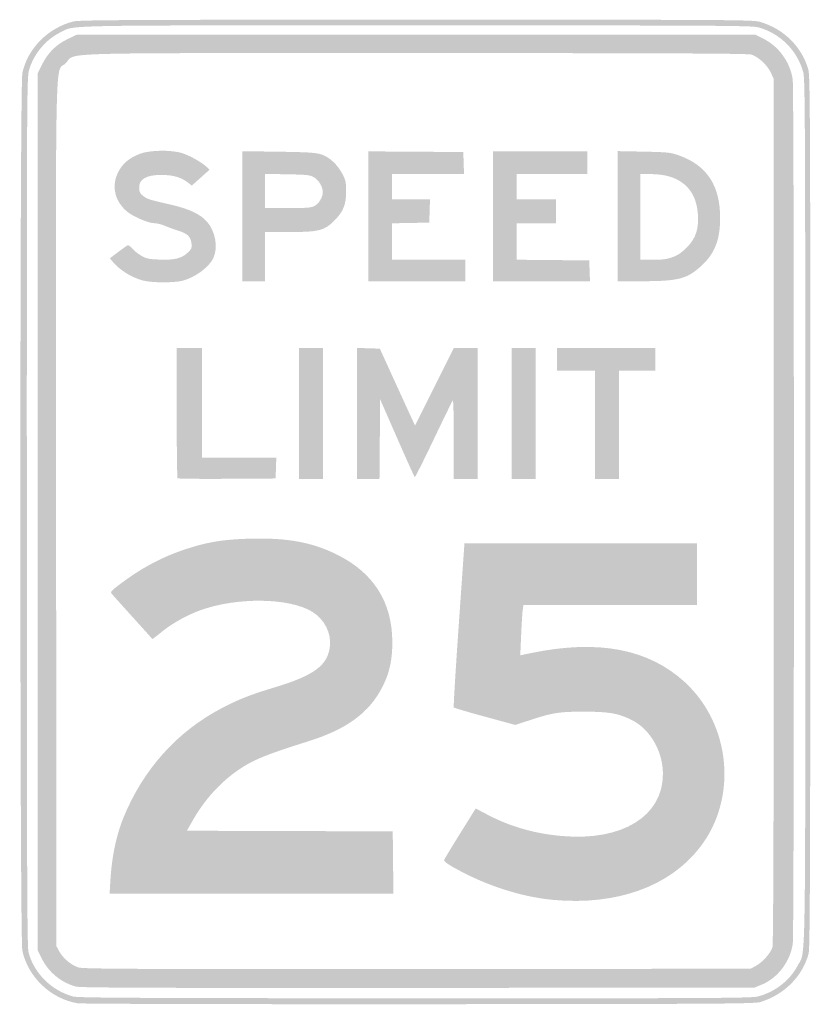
# Model space of a CAD drawing. Header units: inches. Extents: x -12 to 12, y -15 to 14.9.
import ezdxf

# ---------------------------------------------------------------- set-up
doc = ezdxf.new("R2010")
doc.units = ezdxf.units.IN
doc.header["$MEASUREMENT"] = 0

msp = doc.modelspace()

# ---------------------------------------------------------------- hatches: boundary and pattern name
h = msp.add_hatch(color=7)
edge = h.paths.add_edge_path()
edge.add_spline(control_points=[(-10.268, -14.924), (-11.081, -14.788), (-11.775, -14.125), (-11.945, -13.325), (-12.025, -12.945), (-12.025, 12.945), (-11.945, 13.325), (-11.787, 14.07), (-11.164, 14.7), (-10.392, 14.894), (-10.215, 14.939), (-8.552, 14.947), (0.038, 14.947), (9.851, 14.947), (10.268, 14.945), (10.488, 14.877), (11.205, 14.657), (11.735, 14.131), (11.939, 13.438), (11.994, 13.249), (12, 12), (12, 0.003), (11.999, -10.926), (11.99, -13.258), (11.948, -13.416), (11.763, -14.106), (11.219, -14.654), (10.488, -14.885), (10.316, -14.94), (9.289, -14.947), (0.115, -14.952), (-5.612, -14.955), (-10.155, -14.943), (-10.268, -14.924)], knot_values=[0, 0, 0, 0, 1, 1, 1, 2, 2, 2, 3, 3, 3, 4, 4, 4, 5, 5, 5, 6, 6, 6, 7, 7, 7, 8, 8, 8, 9, 9, 9, 10, 10, 10, 11, 11, 11, 11], degree=3, periodic=0)
edge = h.paths.add_edge_path(flags=0)
edge.add_spline(control_points=[(10.41, -14.717), (10.92, -14.584), (11.372, -14.236), (11.606, -13.795), (11.867, -13.304), (11.847, -14.477), (11.847, 0), (11.847, 11.651), (11.84, 13.138), (11.788, 13.338), (11.615, 14.005), (11.077, 14.543), (10.41, 14.717), (10.211, 14.768), (9.024, 14.775), (0.019, 14.775), (-11.076, 14.775), (-10.324, 14.79), (-10.79, 14.562), (-11.226, 14.348), (-11.585, 13.923), (-11.733, 13.444), (-11.808, 13.2), (-11.809, 13.058), (-11.808, 0.006), (-11.808, -10.887), (-11.799, -13.22), (-11.757, -13.378), (-11.586, -14.016), (-11.059, -14.538), (-10.404, -14.718), (-10.254, -14.759), (-8.349, -14.769), (-0.018, -14.772), (9.028, -14.775), (10.21, -14.768), (10.41, -14.717)], knot_values=[0, 0, 0, 0, 1, 1, 1, 2, 2, 2, 3, 3, 3, 4, 4, 4, 5, 5, 5, 6, 6, 6, 7, 7, 7, 8, 8, 8, 9, 9, 9, 10, 10, 10, 11, 11, 11, 12, 12, 12, 12], degree=3, periodic=0)
h = msp.add_hatch(color=7)
edge = h.paths.add_edge_path()
edge.add_spline(control_points=[(-10.316, -14.417), (-10.773, -14.292), (-11.149, -13.981), (-11.359, -13.555)], knot_values=[0, 0, 0, 0, 1, 1, 1, 1], degree=3, periodic=0)
edge.add_line((-11.359, -13.555), (-11.483, -13.303))
edge.add_line((-11.483, -13.303), (-11.483, 0.001))
edge.add_line((-11.483, 0.001), (-11.483, 13.305))
edge.add_line((-11.483, 13.305), (-11.341, 13.594))
edge.add_spline(control_points=[(-11.341, 13.594), (-11.166, 13.947), (-10.912, 14.197), (-10.554, 14.366)], knot_values=[0, 0, 0, 0, 1, 1, 1, 1], degree=3, periodic=0)
edge.add_line((-10.554, 14.366), (-10.297, 14.488))
edge.add_line((-10.297, 14.488), (0.019, 14.488))
edge.add_line((0.019, 14.488), (10.335, 14.488))
edge.add_line((10.335, 14.488), (10.553, 14.381))
edge.add_spline(control_points=[(10.553, 14.381), (11.04, 14.142), (11.388, 13.664), (11.465, 13.128), (11.512, 12.805), (11.513, -12.794), (11.467, -13.117), (11.388, -13.661), (11.004, -14.164), (10.519, -14.36)], knot_values=[0, 0, 0, 0, 1, 1, 1, 2, 2, 2, 3, 3, 3, 3], degree=3, periodic=0)
edge.add_line((10.519, -14.36), (10.297, -14.45))
edge.add_line((10.297, -14.45), (0.077, -14.457))
edge.add_spline(control_points=[(0.077, -14.457), (-7.905, -14.462), (-10.181, -14.454), (-10.316, -14.417)], knot_values=[0, 0, 0, 0, 1, 1, 1, 1], degree=3, periodic=0)
edge = h.paths.add_edge_path(flags=0)
edge.add_spline(control_points=[(10.337, -13.793), (10.548, -13.68), (10.799, -13.398), (10.849, -13.219), (10.877, -13.116), (10.889, -9.159), (10.889, 0.038)], knot_values=[0, 0, 0, 0, 1, 1, 1, 2, 2, 2, 2], degree=3, periodic=0)
edge.add_line((10.889, 0.038), (10.889, 13.148))
edge.add_line((10.889, 13.148), (10.799, 13.341))
edge.add_spline(control_points=[(10.799, 13.341), (10.692, 13.571), (10.417, 13.825), (10.208, 13.888), (10.095, 13.922), (7.597, 13.933), (-0.007, 13.933), (-11.365, 13.933), (-10.288, 13.964), (-10.628, 13.624), (-10.959, 13.293), (-10.93, 14.68), (-10.919, -0.078)], knot_values=[0, 0, 0, 0, 1, 1, 1, 2, 2, 2, 3, 3, 3, 4, 4, 4, 4], degree=3, periodic=0)
edge.add_line((-10.919, -0.078), (-10.909, -13.187))
edge.add_line((-10.909, -13.187), (-10.824, -13.345))
edge.add_spline(control_points=[(-10.824, -13.345), (-10.713, -13.554), (-10.456, -13.769), (-10.24, -13.836), (-10.093, -13.882), (-8.529, -13.889), (0.057, -13.883)], knot_values=[0, 0, 0, 0, 1, 1, 1, 2, 2, 2, 2], degree=3, periodic=0)
edge.add_line((0.057, -13.883), (10.182, -13.876))
edge.add_line((10.182, -13.876), (10.337, -13.793))
h = msp.add_hatch(color=7)
edge = h.paths.add_edge_path()
edge.add_spline(control_points=[(-8.283, 7.027), (-8.585, 7.108), (-8.901, 7.29), (-9.111, 7.504), (-9.213, 7.607), (-9.289, 7.698), (-9.28, 7.705), (-9.174, 7.789), (-8.792, 8.07), (-8.756, 8.091), (-8.726, 8.109), (-8.67, 8.075), (-8.608, 8.002), (-8.553, 7.937), (-8.429, 7.837), (-8.332, 7.78), (-8.18, 7.691), (-8.103, 7.675), (-7.779, 7.662), (-7.324, 7.643), (-7.105, 7.697), (-6.92, 7.872), (-6.795, 7.989), (-6.786, 8.013), (-6.806, 8.162), (-6.833, 8.366), (-6.934, 8.457), (-7.236, 8.55), (-7.361, 8.589), (-7.538, 8.654), (-7.628, 8.693), (-7.718, 8.733), (-7.853, 8.766), (-7.927, 8.766), (-8.111, 8.766), (-8.587, 8.969), (-8.771, 9.126), (-9.143, 9.445), (-9.243, 9.907), (-9.03, 10.323), (-8.9, 10.577), (-8.696, 10.749), (-8.374, 10.874), (-8.084, 10.988), (-7.425, 10.999), (-7.096, 10.897), (-6.863, 10.824), (-6.482, 10.611), (-6.344, 10.475)], knot_values=[0, 0, 0, 0, 1, 1, 1, 2, 2, 2, 3, 3, 3, 4, 4, 4, 5, 5, 5, 6, 6, 6, 7, 7, 7, 8, 8, 8, 9, 9, 9, 10, 10, 10, 11, 11, 11, 12, 12, 12, 13, 13, 13, 14, 14, 14, 15, 15, 15, 16, 16, 16, 16], degree=3, periodic=0)
edge.add_line((-6.344, 10.475), (-6.257, 10.39))
edge.add_line((-6.257, 10.39), (-6.526, 10.15))
edge.add_line((-6.526, 10.15), (-6.794, 9.91))
edge.add_line((-6.794, 9.91), (-6.921, 10.007))
edge.add_spline(control_points=[(-6.921, 10.007), (-7.127, 10.164), (-7.357, 10.23), (-7.713, 10.233), (-8.187, 10.238), (-8.418, 10.096), (-8.395, 9.814), (-8.385, 9.697), (-8.357, 9.65), (-8.253, 9.58), (-8.116, 9.488), (-8.102, 9.484), (-7.411, 9.325), (-6.874, 9.201), (-6.533, 9.039), (-6.332, 8.811), (-6.079, 8.523), (-5.992, 8.034), (-6.138, 7.713), (-6.264, 7.437), (-6.687, 7.123), (-7.071, 7.021), (-7.332, 6.952), (-8.015, 6.955), (-8.283, 7.027)], knot_values=[0, 0, 0, 0, 1, 1, 1, 2, 2, 2, 3, 3, 3, 4, 4, 4, 5, 5, 5, 6, 6, 6, 7, 7, 7, 8, 8, 8, 8], degree=3, periodic=0)
h = msp.add_hatch(color=7)
edge = h.paths.add_edge_path()
edge.add_line((-5.263, 8.98), (-5.263, 10.954))
edge.add_line((-5.263, 10.954), (-4.163, 10.938))
edge.add_spline(control_points=[(-4.163, 10.938), (-3.255, 10.925), (-3.026, 10.91), (-2.858, 10.855), (-2.612, 10.776), (-2.368, 10.548), (-2.213, 10.252), (-2.121, 10.075), (-2.106, 10.004), (-2.106, 9.722), (-2.105, 9.331), (-2.195, 9.113), (-2.47, 8.838), (-2.765, 8.542), (-2.943, 8.498), (-3.829, 8.498)], knot_values=[0, 0, 0, 0, 1, 1, 1, 2, 2, 2, 3, 3, 3, 4, 4, 4, 5, 5, 5, 5], degree=3, periodic=0)
edge.add_line((-3.829, 8.498), (-4.574, 8.498))
edge.add_line((-4.574, 8.498), (-4.574, 7.751))
edge.add_line((-4.574, 7.751), (-4.574, 7.005))
edge.add_line((-4.574, 7.005), (-4.919, 7.005))
edge.add_line((-4.919, 7.005), (-5.263, 7.005))
edge.add_line((-5.263, 7.005), (-5.263, 8.98))
edge = h.paths.add_edge_path(flags=0)
edge.add_spline(control_points=[(-3.078, 9.284), (-2.935, 9.358), (-2.814, 9.551), (-2.814, 9.704), (-2.813, 9.869), (-2.935, 10.074), (-3.086, 10.163), (-3.2, 10.23), (-3.298, 10.241), (-3.895, 10.252)], knot_values=[0, 0, 0, 0, 1, 1, 1, 2, 2, 2, 3, 3, 3, 3], degree=3, periodic=0)
edge.add_line((-3.895, 10.252), (-4.574, 10.265))
edge.add_line((-4.574, 10.265), (-4.574, 9.745))
edge.add_line((-4.574, 9.745), (-4.574, 9.225))
edge.add_line((-4.574, 9.225), (-3.883, 9.225))
edge.add_spline(control_points=[(-3.883, 9.225), (-3.334, 9.225), (-3.169, 9.237), (-3.078, 9.284)], knot_values=[0, 0, 0, 0, 1, 1, 1, 1], degree=3, periodic=0)
for points in [[(-1.435, 8.977), (-1.435, 10.948), (0.01, 10.938), (1.455, 10.928), (1.466, 10.593), (1.477, 10.258), (0.384, 10.258), (-0.708, 10.258), (-0.708, 9.876), (-0.708, 9.493), (-0.133, 9.493), (0.443, 9.493), (0.432, 9.139), (0.421, 8.785), (-0.144, 8.774), (-0.708, 8.764), (-0.708, 8.21), (-0.708, 7.656), (0.402, 7.656), (1.512, 7.656), (1.512, 7.33), (1.512, 7.005), (0.038, 7.005), (-1.435, 7.005), (-1.435, 8.977)], [(2.354, 8.976), (2.354, 10.947), (3.789, 10.947), (5.225, 10.947), (5.225, 10.603), (5.225, 10.258), (4.153, 10.258), (3.081, 10.258), (3.081, 9.876), (3.081, 9.493), (3.675, 9.493), (4.268, 9.493), (4.268, 9.129), (4.268, 8.766), (3.675, 8.766), (3.081, 8.766), (3.081, 8.211), (3.081, 7.657), (4.182, 7.647), (5.282, 7.636), (5.293, 7.321), (5.305, 7.005), (3.829, 7.005), (2.354, 7.005), (2.354, 8.976)], [(-3.541, 2.986), (-3.541, 4.976), (-3.177, 4.976), (-2.813, 4.976), (-2.813, 2.986), (-2.813, 0.995), (-3.177, 0.995), (-3.541, 0.995), (-3.541, 2.986)], [(2.928, 2.986), (2.928, 4.976), (3.292, 4.976), (3.656, 4.976), (3.656, 2.986), (3.656, 0.995), (3.292, 0.995), (2.928, 0.995), (2.928, 2.986)], [(5.455, 2.641), (5.455, 4.287), (4.88, 4.287), (4.306, 4.287), (4.306, 4.632), (4.306, 4.976), (5.799, 4.976), (7.292, 4.976), (7.292, 4.632), (7.292, 4.287), (6.737, 4.287), (6.182, 4.287), (6.182, 2.641), (6.182, 0.995), (5.818, 0.995), (5.455, 0.995), (5.455, 2.641)]]:
    msp.add_hatch(color=7).paths.add_polyline_path(points)
h = msp.add_hatch(color=7)
edge = h.paths.add_edge_path()
edge.add_line((6.144, 8.98), (6.144, 10.956))
edge.add_line((6.144, 10.956), (6.938, 10.94))
edge.add_spline(control_points=[(6.938, 10.94), (7.677, 10.924), (7.752, 10.916), (8.017, 10.822), (8.854, 10.524), (9.257, 9.913), (9.259, 8.938), (9.261, 8.269), (9.101, 7.853), (8.697, 7.479), (8.262, 7.076), (7.997, 7.006), (6.9, 7.005)], knot_values=[0, 0, 0, 0, 1, 1, 1, 2, 2, 2, 3, 3, 3, 4, 4, 4, 4], degree=3, periodic=0)
edge.add_line((6.9, 7.005), (6.144, 7.005))
edge.add_line((6.144, 7.005), (6.144, 8.98))
edge = h.paths.add_edge_path(flags=0)
edge.add_spline(control_points=[(7.817, 7.737), (7.977, 7.796), (8.097, 7.878), (8.252, 8.035), (8.524, 8.311), (8.617, 8.599), (8.582, 9.058), (8.524, 9.834), (8.019, 10.258), (7.154, 10.258)], knot_values=[0, 0, 0, 0, 1, 1, 1, 2, 2, 2, 3, 3, 3, 3], degree=3, periodic=0)
edge.add_line((7.154, 10.258), (6.833, 10.258))
edge.add_line((6.833, 10.258), (6.833, 8.957))
edge.add_line((6.833, 8.957), (6.833, 7.656))
edge.add_line((6.833, 7.656), (7.214, 7.656))
edge.add_spline(control_points=[(7.214, 7.656), (7.508, 7.656), (7.646, 7.674), (7.817, 7.737)], knot_values=[0, 0, 0, 0, 1, 1, 1, 1], degree=3, periodic=0)
h = msp.add_hatch(color=7)
edge = h.paths.add_edge_path()
edge.add_spline(control_points=[(-7.228, 1.02), (-7.242, 1.035), (-7.254, 1.93), (-7.254, 3.011)], knot_values=[0, 0, 0, 0, 1, 1, 1, 1], degree=3, periodic=0)
edge.add_line((-7.254, 3.011), (-7.254, 4.976))
edge.add_line((-7.254, 4.976), (-6.871, 4.976))
edge.add_line((-6.871, 4.976), (-6.488, 4.976))
edge.add_line((-6.488, 4.976), (-6.488, 3.311))
edge.add_line((-6.488, 3.311), (-6.488, 1.646))
edge.add_line((-6.488, 1.646), (-5.357, 1.646))
edge.add_line((-5.357, 1.646), (-4.227, 1.646))
edge.add_line((-4.227, 1.646), (-4.238, 1.33))
edge.add_line((-4.238, 1.33), (-4.249, 1.014))
edge.add_line((-4.249, 1.014), (-5.725, 1.004))
edge.add_spline(control_points=[(-5.725, 1.004), (-6.537, 0.999), (-7.213, 1.006), (-7.228, 1.02)], knot_values=[0, 0, 0, 0, 1, 1, 1, 1], degree=3, periodic=0)
h = msp.add_hatch(color=7)
edge = h.paths.add_edge_path()
edge.add_line((-1.78, 2.987), (-1.78, 4.979))
edge.add_line((-1.78, 4.979), (-1.431, 4.968))
edge.add_line((-1.431, 4.968), (-1.081, 4.957))
edge.add_line((-1.081, 4.957), (-0.644, 4))
edge.add_spline(control_points=[(-0.644, 4), (-0.404, 3.474), (-0.163, 2.948), (-0.11, 2.833)], knot_values=[0, 0, 0, 0, 1, 1, 1, 1], degree=3, periodic=0)
edge.add_line((-0.11, 2.833), (-0.012, 2.622))
edge.add_line((-0.012, 2.622), (0.578, 3.799))
edge.add_line((0.578, 3.799), (1.168, 4.976))
edge.add_line((1.168, 4.976), (1.531, 4.976))
edge.add_line((1.531, 4.976), (1.895, 4.976))
edge.add_line((1.895, 4.976), (1.895, 2.986))
edge.add_line((1.895, 2.986), (1.895, 0.995))
edge.add_line((1.895, 0.995), (1.531, 0.995))
edge.add_line((1.531, 0.995), (1.167, 0.995))
edge.add_line((1.167, 0.995), (1.167, 2.209))
edge.add_spline(control_points=[(1.167, 2.209), (1.167, 2.876), (1.153, 3.406), (1.136, 3.386), (1.119, 3.366), (0.856, 2.83), (0.553, 2.195), (0.25, 1.559), (-0.008, 1.046), (-0.02, 1.053), (-0.031, 1.06), (-0.273, 1.595), (-0.556, 2.242)], knot_values=[0, 0, 0, 0, 1, 1, 1, 2, 2, 2, 3, 3, 3, 4, 4, 4, 4], degree=3, periodic=0)
edge.add_line((-0.556, 2.242), (-1.072, 3.418))
edge.add_line((-1.072, 3.418), (-1.082, 2.207))
edge.add_line((-1.082, 2.207), (-1.092, 0.995))
edge.add_line((-1.092, 0.995), (-1.436, 0.995))
edge.add_line((-1.436, 0.995), (-1.78, 0.995))
edge.add_line((-1.78, 0.995), (-1.78, 2.987))
h = msp.add_hatch(color=7)
edge = h.paths.add_edge_path()
edge.add_spline(control_points=[(-9.268, -11.179), (-9.226, -10.477), (-9.09, -9.825), (-8.876, -9.297), (-8.279, -7.824), (-7.238, -6.664), (-5.876, -5.957), (-5.359, -5.688), (-5.011, -5.551), (-4.293, -5.335), (-3.078, -4.969), (-2.667, -4.666), (-2.599, -4.086), (-2.552, -3.683), (-2.759, -3.271), (-3.125, -3.04), (-3.818, -2.602), (-5.455, -2.583), (-6.569, -3.001), (-6.985, -3.157), (-7.418, -3.403), (-7.738, -3.667), (-7.875, -3.78), (-7.991, -3.867), (-7.995, -3.86), (-8, -3.853), (-8.261, -3.562), (-8.576, -3.215), (-8.891, -2.867), (-9.178, -2.547), (-9.215, -2.504), (-9.28, -2.427), (-9.275, -2.42), (-8.947, -2.174), (-8.308, -1.693), (-7.687, -1.364), (-6.977, -1.132), (-6.307, -0.912), (-5.834, -0.836), (-5.014, -0.814), (-3.884, -0.784), (-3.14, -0.922), (-2.373, -1.303), (-1.266, -1.853), (-0.702, -2.751), (-0.702, -3.962), (-0.702, -4.502), (-0.786, -4.884), (-0.997, -5.304), (-1.393, -6.093), (-2.082, -6.601), (-3.254, -6.968), (-4.547, -7.373), (-4.944, -7.536), (-5.396, -7.849), (-5.949, -8.231), (-6.428, -8.767), (-6.787, -9.406)], knot_values=[0, 0, 0, 0, 1, 1, 1, 2, 2, 2, 3, 3, 3, 4, 4, 4, 5, 5, 5, 6, 6, 6, 7, 7, 7, 8, 8, 8, 9, 9, 9, 10, 10, 10, 11, 11, 11, 12, 12, 12, 13, 13, 13, 14, 14, 14, 15, 15, 15, 16, 16, 16, 17, 17, 17, 18, 18, 18, 19, 19, 19, 19], degree=3, periodic=0)
edge.add_line((-6.787, -9.406), (-6.943, -9.684))
edge.add_line((-6.943, -9.684), (-3.816, -9.694))
edge.add_line((-3.816, -9.694), (-0.689, -9.703))
edge.add_line((-0.689, -9.703), (-0.679, -10.651))
edge.add_line((-0.679, -10.651), (-0.669, -11.598))
edge.add_line((-0.669, -11.598), (-4.981, -11.598))
edge.add_line((-4.981, -11.598), (-9.294, -11.598))
edge.add_line((-9.294, -11.598), (-9.268, -11.179))
h = msp.add_hatch(color=7)
edge = h.paths.add_edge_path()
edge.add_spline(control_points=[(4.207, -11.786), (3.211, -11.697), (2.103, -11.336), (1.137, -10.785), (0.984, -10.698), (0.863, -10.605), (0.869, -10.58), (0.875, -10.555), (1.094, -10.191), (1.356, -9.771)], knot_values=[0, 0, 0, 0, 1, 1, 1, 2, 2, 2, 3, 3, 3, 3], degree=3, periodic=0)
edge.add_line((1.356, -9.771), (1.832, -9.008))
edge.add_line((1.832, -9.008), (2.187, -9.195))
edge.add_spline(control_points=[(2.187, -9.195), (2.877, -9.558), (3.614, -9.77), (4.448, -9.844), (6.279, -10.006), (7.519, -9.246), (7.521, -7.96), (7.522, -7.278), (7.134, -6.602), (6.58, -6.324), (6.167, -6.117), (5.895, -6.069), (5.129, -6.068), (4.368, -6.067), (4.15, -6.102), (3.432, -6.341)], knot_values=[0, 0, 0, 0, 1, 1, 1, 2, 2, 2, 3, 3, 3, 4, 4, 4, 5, 5, 5, 5], degree=3, periodic=0)
edge.add_line((3.432, -6.341), (3.037, -6.472))
edge.add_line((3.037, -6.472), (2.112, -6.22))
edge.add_spline(control_points=[(2.112, -6.22), (1.603, -6.081), (1.177, -5.955), (1.165, -5.941), (1.153, -5.926), (1.221, -4.799), (1.317, -3.435)], knot_values=[0, 0, 0, 0, 1, 1, 1, 2, 2, 2, 2], degree=3, periodic=0)
edge.add_line((1.317, -3.435), (1.49, -0.957))
edge.add_line((1.49, -0.957), (5.022, -0.957))
edge.add_line((5.022, -0.957), (8.555, -0.957))
edge.add_line((8.555, -0.957), (8.555, -1.895))
edge.add_line((8.555, -1.895), (8.555, -2.833))
edge.add_line((8.555, -2.833), (5.918, -2.833))
edge.add_line((5.918, -2.833), (3.281, -2.833))
edge.add_line((3.281, -2.833), (3.259, -2.995))
edge.add_spline(control_points=[(3.259, -2.995), (3.247, -3.085), (3.226, -3.427), (3.212, -3.757)], knot_values=[0, 0, 0, 0, 1, 1, 1, 1], degree=3, periodic=0)
edge.add_line((3.212, -3.757), (3.186, -4.356))
edge.add_line((3.186, -4.356), (3.541, -4.283))
edge.add_spline(control_points=[(3.541, -4.283), (5.554, -3.87), (7.086, -4.162), (8.183, -5.168), (9.588, -6.456), (9.797, -8.692), (8.652, -10.181), (7.733, -11.375), (6.121, -11.957), (4.207, -11.786)], knot_values=[0, 0, 0, 0, 1, 1, 1, 2, 2, 2, 3, 3, 3, 3], degree=3, periodic=0)

doc.saveas('drawing.dxf')
